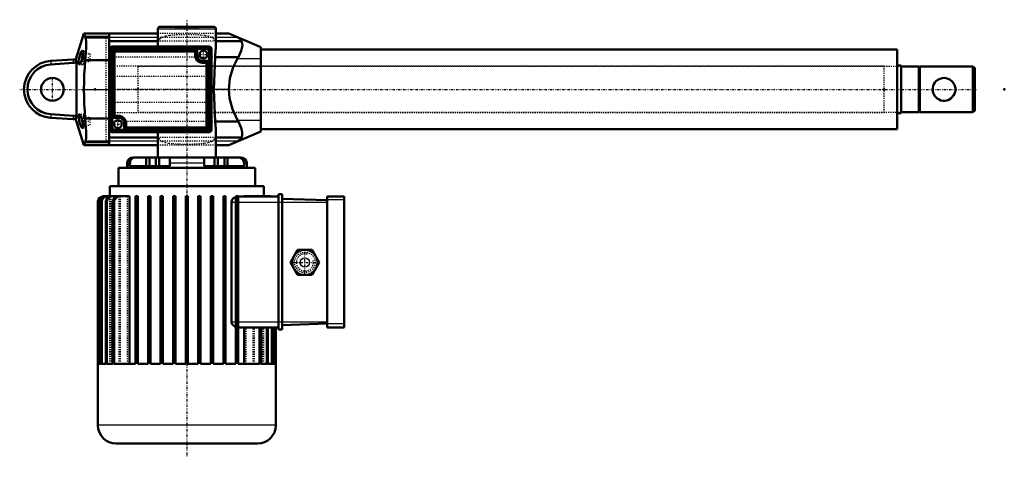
# Model space of a CAD drawing. Header units: millimetres. Extents: x -79 to 785, y -323 to 61.
import ezdxf

# ---------------------------------------------------------------- set-up
doc = ezdxf.new("R2010")
doc.units = ezdxf.units.MM
doc.linetypes.add('Center', pattern=[1.5, 0.45, -0.5, 0.05, -0.5])
doc.linetypes.add('Dashed', pattern=[2, 1, -1])
for name, color, linetype, lineweight in [('2d ConnectionPoints', 7, 'Continuous', 50), ('AM_0', 7, 'Continuous', 50), ('AM_4', 3, 'Continuous', 25), ('AM_5', 3, 'Continuous', 25), ('AM_7', 7, 'Center', 25), ('AM_9', 6, 'Dashed', 25)]:
    doc.layers.add(name, color=color, linetype=linetype, lineweight=lineweight)

# ---------------------------------------------------------------- blocks, each defined once
blk = doc.blocks.new('1_ALI5_A1_0_in_zkuxw89fmbtm7rfoi5u5rnb2i________0')
at = {"layer": 'AM_0'}
for p, q in [((710.9, 20), (710.02, 19.26)), ((757.29, 20), (710.9, 20)), ((710.9, 20), (710.9, -20)), ((759.12, 18.81), (757.29, 20)), ((757.29, 20), (757.29, -20)), ((759.12, 18.81), (759.12, -18.81)), ((710.02, -19.26), (710.9, -20)), ((710.9, -20), (757.29, -20)), ((757.29, -20), (759.12, -18.81))]:
    blk.add_line(p, q, dxfattribs=at)
blk.add_lwpolyline([(722.12, 0), (722.61, -3.1), (724, -5.84), (726.27, -8.11), (727.75, -8.99), (729.43, -9.63), (731.05, -9.94), (732.77, -9.98), (735.65, -9.36), (738.23, -7.92), (740.48, -5.49), (741.3, -3.97), (741.86, -2.26), (742.1, -0.66), (742.07, 1.01), (741.32, 3.92), (739.72, 6.5), (737.19, 8.62), (735.63, 9.36), (733.88, 9.84), (732.3, 10), (730.65, 9.89), (727.88, 9.06), (725.36, 7.37), (724.22, 6.13), (723.28, 4.67), (722.61, 3.09), (722.21, 1.35), (722.12, 0)], dxfattribs=at)
at = {"layer": 'AM_7'}
blk.add_line((-78.62, 0), (761.58, 0), dxfattribs=at)
blk = doc.blocks.new('2_ASTA_ALI_F5000_11_asta_0_in_zkuxw89fmbtm7rfoi5u5rnb2i________0')
at = {"layer": 'AM_0'}
for p, q in [((710.02, 20), (694.5, 20)), ((710.02, 20), (710.02, -20)), ((694.5, -20), (710.02, -20))]:
    blk.add_line(p, q, dxfattribs=at)
at = {"layer": 'AM_9'}
for p, q in [((694.5, 20), (25.12, 20)), ((25.12, 20), (25.12, -20)), ((25.12, -20), (694.5, -20))]:
    blk.add_line(p, q, dxfattribs=at)
blk = doc.blocks.new('3_gr_800_1_T___0_in_zkuxw89fmbtm7rfoi5u5rnb2i________0')
at = {"layer": 'AM_0'}
for p, q in [((8, -69), (8, -85)), ((128, -69), (8, -69)), ((128, -85), (128, -69)), ((0.5, -85), (0.5, -93.8)), ((135.5, -85), (0.5, -85)), ((135.5, -93.8), (135.5, -85)), ((-4.99, -93.8), (-5, -93.8)), ((-4.31, -93.8), (17.69, -93.8)), ((17.69, -241), (17.69, -93.8)), ((23, -241), (23, -93.8)), ((25, -93.8), (23, -93.8)), ((25, -93.8), (25, -241)), ((34, -241), (34, -93.8)), ((36, -93.8), (34, -93.8)), ((36, -93.8), (36, -241)), ((45, -241), (45, -93.8)), ((47, -93.8), (45, -93.8)), ((47, -93.8), (47, -241)), ((56, -241), (56, -93.8)), ((58, -93.8), (56, -93.8)), ((58, -93.8), (58, -241)), ((67, -93.8), (67, -241)), ((69, -93.8), (67, -93.8)), ((69, -241), (69, -93.8)), ((78, -241), (78, -93.8)), ((80, -93.8), (78, -93.8)), ((80, -93.8), (80, -241)), ((89, -241), (89, -93.8)), ((91, -93.8), (89, -93.8)), ((91, -93.8), (91, -241)), ((100, -241), (100, -93.8)), ((102, -93.8), (100, -93.8)), ((102, -93.8), (102, -241)), ((111, -241), (111, -93.8)), ((113, -93.8), (111, -93.8)), ((113, -93.8), (113, -241)), ((113, -94.01), (113.35, -94)), ((113.35, -94), (148.5, -94)), ((118.31, -93.8), (140.31, -93.8)), ((118.31, -94), (118.31, -93.8)), ((126.99, -93.8), (128.72, -94)), ((138.76, -94), (137.28, -93.8)), ((148.5, -92), (148.5, -211)), ((148.5, -92), (151.5, -92)), ((151.5, -92), (151.5, -211)), ((206, -94), (191, -94)), ((191, -94), (191, -209)), ((206, -94), (206, -209)), ((-10, -98.8), (-10, -295)), ((-9.99, -241), (-9.99, -98.8)), ((-9.36, -98.8), (-9.36, -241)), ((-9.07, -241), (-9.07, -98.8)), ((-7.12, -98.8), (-7.12, -241)), ((-6.53, -241), (-6.53, -98.8)), ((-3.13, -98.8), (-3.13, -241)), ((-2.2, -241), (-2.2, -98.8)), ((2.92, -98.8), (2.92, -241)), ((4.29, -241), (4.29, -98.8)), ((107.13, -204), (107.13, -99)), ((191, -97.38), (151.5, -96)), ((165.15, -141), (158.8, -152)), ((177.85, -141), (165.15, -141)), ((184.2, -152), (177.85, -141)), ((158.8, -152), (165.15, -163)), ((177.85, -163), (184.2, -152)), ((165.15, -163), (177.85, -163)), ((191, -205.62), (151.5, -207)), ((113.35, -209), (113, -208.99)), ((113.35, -209), (148.5, -209)), ((118.31, -241), (118.31, -209)), ((131.71, -209), (131.71, -241)), ((133.08, -241), (133.08, -209)), ((138.2, -209), (138.2, -241)), ((139.13, -241), (139.13, -209)), ((142.53, -209), (142.53, -241)), ((143.12, -241), (143.12, -209)), ((145.07, -209), (145.07, -241)), ((145.36, -241), (145.36, -209)), ((145.99, -209), (145.99, -241)), ((146, -295), (146, -209)), ((148.5, -211), (151.5, -211)), ((206, -209), (191, -209)), ((-9.36, -241), (-9.99, -241)), ((-7.12, -241), (-9.07, -241)), ((-3.13, -241), (-6.53, -241)), ((2.92, -241), (-2.2, -241)), ((23, -241), (4.29, -241)), ((34, -241), (25, -241)), ((45, -241), (36, -241)), ((56, -241), (47, -241)), ((67, -241), (58, -241)), ((78, -241), (69, -241)), ((89, -241), (80, -241)), ((100, -241), (91, -241)), ((111, -241), (102, -241)), ((131.71, -241), (113, -241)), ((138.2, -241), (133.08, -241)), ((142.53, -241), (139.13, -241)), ((145.07, -241), (143.12, -241)), ((145.99, -241), (145.36, -241)), ((130, -311), (6, -311))]:
    blk.add_line(p, q, dxfattribs=at)
for points in [[(-4.99, -93.8), (-6.13, -93.93), (-7.68, -94.58), (-8.5, -95.24), (-9.48, -96.6), (-9.96, -98.21), (-9.99, -98.8)], [(-9.36, -98.8), (-9.27, -97.88), (-8.69, -96.32), (-8.1, -95.49), (-6.77, -94.44), (-5.18, -93.87), (-4.31, -93.8)], [(-4.01, -93.8), (-5.58, -94.05), (-7.11, -94.84), (-7.9, -95.6), (-8.75, -97.04), (-9.07, -98.68), (-9.07, -98.8)], [(-7.12, -98.8), (-7.02, -97.83), (-6.75, -96.94), (-5.85, -95.52), (-4.53, -94.48), (-2.91, -93.89), (-1.91, -93.8)], [(-1.28, -93.8), (-2.77, -94), (-4.44, -94.8), (-5.7, -96.09), (-6.21, -97.08), (-6.53, -98.66), (-6.53, -98.8)], [(-3.13, -98.8), (-3.13, -98.71), (-2.84, -97.19), (-2.56, -96.57), (-1.47, -95.22), (-0.02, -94.29), (1.77, -93.83), (2.39, -93.8)], [(3.4, -93.8), (2.63, -93.85), (0.58, -94.47), (-1.02, -95.73), (-1.71, -96.74), (-2.16, -98.21), (-2.2, -98.8)], [(2.92, -98.8), (2.93, -98.64), (3.24, -97.19), (4.15, -95.78), (5.44, -94.73), (7.19, -94.02), (9.01, -93.8)], [(10.52, -93.8), (10.24, -93.8), (7.59, -94.38), (5.89, -95.43), (4.86, -96.7), (4.61, -97.21), (4.3, -98.57), (4.29, -98.8)], [(107.13, -99), (107.33, -97.81), (107.84, -96.79), (109.03, -95.53), (111, -94.43)], [(127.25, -94), (126.62, -93.88), (125.48, -93.8)], [(134.18, -94), (133.38, -93.85), (132.6, -93.8)], [(133.61, -93.8), (134.32, -93.84), (135.17, -94)], [(141.43, -94), (140.39, -93.81), (140.01, -93.8)], [(142.39, -94), (141.22, -93.81), (140.99, -93.8)], [(111, -208.57), (110.51, -208.37), (108.69, -207.18), (107.74, -206.05), (107.27, -204.99), (107.13, -204)]]:
    blk.add_lwpolyline(points, dxfattribs=at)
blk.add_circle((171.5, -152), 11, dxfattribs=at)
for centre, start, end in [((6, -295), 180, 270), ((130, -295), 270, 0)]:
    blk.add_arc(centre, 16, start, end, dxfattribs=at)
at = {"layer": 'AM_4'}
for p, q in [((-9.99, -98.8), (-10, -98.8)), ((-9.07, -98.8), (-9.36, -98.8)), ((-6.53, -98.8), (-7.12, -98.8)), ((-2.2, -98.8), (-3.13, -98.8)), ((4.29, -98.8), (2.92, -98.8)), ((25, -98.8), (23, -98.8)), ((36, -98.8), (34, -98.8)), ((47, -98.8), (45, -98.8)), ((58, -98.8), (56, -98.8)), ((69, -98.8), (67, -98.8)), ((80, -98.8), (78, -98.8)), ((91, -98.8), (89, -98.8)), ((102, -98.8), (100, -98.8)), ((107.13, -99), (111, -99)), ((113, -98.8), (111, -98.8)), ((113, -99), (191, -99)), ((206, -97), (191, -97)), ((107.13, -204), (111, -204)), ((113, -204), (191, -204)), ((206, -206), (191, -206)), ((146, -295), (-10, -295))]:
    blk.add_line(p, q, dxfattribs=at)
blk.add_circle((171.5, -152), 4, dxfattribs=at)
at = {"layer": 'AM_5', "linetype": 'Dashed'}
blk.add_arc((171.5, -152), 7.47, 75, 15, dxfattribs=at)
at = {"layer": 'AM_7'}
for p, q in [((171.5, -163.55), (171.5, -140.45)), ((159.95, -152), (183.05, -152))]:
    blk.add_line(p, q, dxfattribs=at)
at = {"layer": 'AM_9'}
for p, q in [((-4.99, -93.8), (-4.31, -93.8)), ((0.51, -241), (0.51, -93.8)), ((1.24, -241), (1.24, -93.8)), ((1.58, -241), (1.58, -93.8)), ((3.85, -241), (3.85, -93.8)), ((4.54, -241), (4.54, -93.8)), ((8.57, -241), (8.57, -93.8)), ((9.69, -241), (9.69, -93.8)), ((15.97, -241), (15.97, -93.8)), ((120.03, -94), (120.03, -93.8)), ((127.43, -94), (127.43, -93.8)), ((131.46, -94), (131.46, -93.8)), ((132.15, -94), (132.15, -93.8)), ((135.49, -94), (135.49, -93.8)), ((141, -93.8), (140.31, -93.8)), ((120.03, -241), (120.03, -209)), ((126.31, -241), (126.31, -209)), ((127.43, -241), (127.43, -209)), ((131.46, -241), (131.46, -209)), ((132.15, -241), (132.15, -209)), ((134.42, -241), (134.42, -209)), ((134.76, -241), (134.76, -209)), ((135.49, -241), (135.49, -209)), ((-9.36, -241), (-9.07, -241)), ((-7.12, -241), (-6.53, -241)), ((-3.13, -241), (-2.2, -241)), ((2.92, -241), (4.29, -241)), ((131.71, -241), (133.08, -241)), ((138.2, -241), (139.13, -241)), ((142.53, -241), (143.12, -241)), ((145.07, -241), (145.36, -241))]:
    blk.add_line(p, q, dxfattribs=at)
for points in [[(137.91, -93.8), (138.07, -93.8), (139.37, -94)], [(140.31, -93.8), (141.24, -93.89), (141.72, -94)]]:
    blk.add_lwpolyline(points, dxfattribs=at)
blk.add_circle((171.5, -152), 9, dxfattribs=at)
blk = doc.blocks.new('4_ap_ALI5_0_in_zkuxw89fmbtm7rfoi5u5rnb2i________0')
at = {"layer": 'AM_0'}
for p, q in [((-22.27, 49), (-29.26, 26.39)), ((-22.27, 49), (0, 49)), ((-22.27, 49), (-21.21, 46.26)), ((-21.21, 46.26), (0, 46.26)), ((-21.21, 46.26), (-20.9, 45.64)), ((-20.9, 45.64), (0, 45.64)), ((0, 49), (0, -49)), ((-31.72, 26.11), (-51.34, 24.96)), ((-29.26, 26.39), (-29.26, 23.51)), ((-31.72, 23.19), (-51.34, 21.88)), ((-28.74, 25.39), (-29.26, 23.51)), ((-28.74, 25.39), (-28.74, -25.39)), ((-21.14, 25.52), (0, 25.52)), ((-51.34, -21.88), (-31.72, -23.19)), ((-51.34, -24.96), (-31.72, -26.11)), ((-29.26, -23.51), (-28.74, -25.39)), ((-29.26, -23.51), (-29.26, -26.39)), ((-21.14, -25.52), (0, -25.52)), ((-29.26, -26.39), (-22.27, -49)), ((-21.21, -46.26), (-22.27, -49)), ((-22.27, -49), (0, -49)), ((-20.9, -45.64), (-21.21, -46.26)), ((-21.21, -46.26), (0, -46.26)), ((-20.9, -45.64), (0, -45.64))]:
    blk.add_line(p, q, dxfattribs=at)
for points in [[(-20.9, 45.64), (-20.6, 44.2), (-20.41, 42.07), (-20.35, 39.42), (-20.39, 36.18), (-20.56, 32.63), (-20.84, 28.66), (-21.14, 25.52)], [(-23.76, 33.95), (-23.87, 33.93), (-24.36, 33.43), (-24.95, 32.3), (-25.59, 30.63), (-26.2, 28.6), (-26.68, 26.49), (-26.94, 24.62), (-26.98, 23.71)], [(-26.35, 21.95), (-26.07, 22.05), (-25.48, 22.73), (-24.83, 24.05), (-24.23, 25.88), (-23.74, 27.96), (-23.42, 29.99), (-23.28, 31.74), (-23.31, 33.04), (-23.51, 33.79), (-23.76, 33.95)], [(-29.26, 23.51), (-30.9, 23.26), (-31.72, 23.19)], [(-26.98, 23.71), (-26.87, 22.58), (-26.55, 22.01), (-26.35, 21.95)], [(-21.14, 25.52), (-21.62, 19.27), (-21.97, 12.95), (-22.19, 6.49), (-22.27, 0)], [(-22.27, 0), (-22.19, -6.39), (-21.98, -12.76), (-21.62, -19.17), (-21.14, -25.52)], [(-31.72, -23.19), (-30.9, -23.26), (-29.26, -23.51)], [(-26.35, -21.95), (-26.53, -22), (-26.87, -22.61), (-26.98, -23.8), (-26.86, -25.36), (-26.55, -27.17), (-26.07, -29.09), (-25.47, -30.97), (-25.06, -32.04)], [(-23.76, -33.95), (-23.52, -33.79), (-23.31, -33), (-23.28, -31.68), (-23.42, -29.98), (-23.72, -28.07), (-24.16, -26.14), (-24.72, -24.36), (-25.35, -22.94), (-25.98, -22.11), (-26.35, -21.95)], [(-21.14, -25.52), (-20.77, -29.56), (-20.51, -33.48), (-20.37, -36.96), (-20.35, -40.1), (-20.45, -42.61), (-20.66, -44.59), (-20.9, -45.64)], [(-25.06, -32.04), (-24.44, -33.29), (-23.91, -33.91), (-23.76, -33.95)]]:
    blk.add_lwpolyline(points, dxfattribs=at)
blk.add_circle((-49.88, 0), 10, dxfattribs=at)
for centre, radius, start, end in [((-33, 47.89), 21.82, 273.35519, 279.85777), ((-49.88, 0), 25, 93.35519, 266.64481), ((-49.88, 0), 21.93, 93.82524, 266.17476), ((-33, -47.89), 21.82, 80.14223, 86.64481)]:
    blk.add_arc(centre, radius, start, end, dxfattribs=at)
at = {"layer": 'AM_4'}
for p, q in [((-31.72, 26.11), (-31.72, 23.19)), ((-51.34, 24.96), (-51.34, 21.88)), ((-22.27, 0), (0, 0)), ((-51.34, -21.88), (-51.34, -24.96)), ((-31.72, -23.19), (-31.72, -26.11))]:
    blk.add_line(p, q, dxfattribs=at)
at = {"layer": 'AM_7'}
for p, q in [((-27.25, 27.95), (-21.75, 27.95)), ((-49.88, -10.5), (-49.88, 10.5)), ((-27.25, -27.95), (-21.75, -27.95))]:
    blk.add_line(p, q, dxfattribs=at)
at = {"layer": 'AM_9'}
for p, q in [((-23.91, 33.91), (-23.76, 33.95)), ((-22, 33.95), (-23.78, 33.95)), ((-23, 32.95), (-23, 22.95)), ((-23, 31.45), (-17, 31.45)), ((-23, 27.95), (-17, 27.95)), ((-22, 33.95), (-22, 21.95)), ((-17, 31.45), (-17, 24.45)), ((-26.98, 23.43), (-26.95, 24.55)), ((-26.35, 21.95), (-26.41, 21.95)), ((-26.34, 21.95), (-22, 21.95)), ((-23, 24.45), (-17, 24.45)), ((-26.4, -21.95), (-26.35, -21.95)), ((-22, -21.95), (-26.34, -21.95)), ((-23, -22.95), (-23, -32.95)), ((-23, -24.45), (-17, -24.45)), ((-22, -21.95), (-22, -33.95)), ((-17, -24.45), (-17, -31.45)), ((-24.81, -32.6), (-25.12, -31.91)), ((-23.76, -33.95), (-23.96, -33.88)), ((-23.77, -33.95), (-22, -33.95)), ((-23, -27.95), (-17, -27.95)), ((-23, -31.45), (-17, -31.45))]:
    blk.add_line(p, q, dxfattribs=at)
for centre, start, end in [((-22, 32.95), 90, 180), ((-22, 22.95), 180, 270), ((-22, -22.95), 90, 180), ((-22, -32.95), 180, 270)]:
    blk.add_arc(centre, 1, start, end, dxfattribs=at)
blk = doc.blocks.new('5_corpo_ali5_f5000_110_f_0_in_zkuxw89fmbtm7rfoi5u5rnb2i________0')
at = {"layer": 'AM_0'}
for p, q in [((42.56, 53), (42.56, 37.84)), ((91.44, 55), (44.56, 55)), ((93.44, 37.77), (93.44, 53)), ((0, 49), (0, 46.26)), ((42.56, 49), (0, 49)), ((104.73, 49), (93.44, 49)), ((133, 37), (104.73, 49)), ((112.76, 45.58), (112.52, 45.69)), ((42.56, 42.29), (0, 42.29)), ((0.5, 35.5), (0.5, -35.5)), ((87.5, 37.5), (2.5, 37.5)), ((77, 35), (5, 35)), ((84.9, 36.9), (5.1, 36.9)), ((84.9, 35.5), (5.1, 35.5)), ((42.56, 37.86), (42.57, 37.5)), ((75.36, 33.36), (77, 35)), ((77, 29.5), (77, 35)), ((89.5, -35.5), (89.5, 35.5)), ((116.04, 42.29), (93.44, 42.29)), ((133, 37), (133, -37)), ((691.1, 35), (133, 35)), ((691.1, 35), (691.1, -35)), ((0.5, 28.25), (0, 28.25)), ((1.1, 32.9), (1.1, -32.9)), ((2.5, 32.9), (2.5, -32.9)), ((3, 33), (3, -25)), ((4.64, 33), (4.64, -23.36)), ((75.36, 33.36), (5, 33.36)), ((75.36, 29.5), (75.36, 33.36)), ((87.5, -32.9), (87.5, 32.9)), ((88.9, -32.9), (88.9, 32.9)), ((113.17, 28.25), (92.86, 28.25)), ((112.52, 27), (113.17, 28.25)), ((0, 25.52), (0, -25.52)), ((87, 25), (81.5, 25)), ((85.36, 23.36), (81.5, 23.36)), ((85.36, 23.36), (87, 25)), ((85.36, -33), (85.36, 23.36)), ((87, -33), (87, 25)), ((694.5, 21), (691.1, 21)), ((694.5, 21), (694.5, -21)), ((4.64, -23.36), (3, -25)), ((3, -25), (8.5, -25)), ((4.64, -23.36), (8.5, -23.36)), ((691.1, -21), (694.5, -21)), ((0.5, -28.25), (0, -28.25)), ((13, -29.5), (13, -35)), ((14.64, -33.36), (13, -35)), ((14.64, -29.5), (14.64, -33.36)), ((14.64, -33.36), (85, -33.36)), ((113.17, -28.25), (92.86, -28.25)), ((113.17, -28.25), (112.52, -27)), ((42.56, -42.29), (0, -42.29)), ((2.5, -37.5), (87.5, -37.5)), ((5.1, -35.5), (84.9, -35.5)), ((5.1, -36.9), (84.9, -36.9)), ((13, -35), (85, -35)), ((42.57, -37.5), (42.56, -37.87)), ((42.56, -37.87), (42.56, -59.81)), ((93.44, -59.81), (93.44, -37.82)), ((116.04, -42.29), (93.44, -42.29)), ((104.73, -49), (133, -37)), ((133, -35), (691.1, -35)), ((0, -46.26), (0, -49)), ((42.56, -49), (0, -49)), ((104.73, -49), (93.44, -49)), ((112.52, -45.69), (112.76, -45.58)), ((20.5, -59.81), (115.5, -59.81)), ((32.23, -67.31), (32.23, -59.81)), ((35.11, -67.31), (35.11, -59.81)), ((40.89, -67.31), (40.89, -59.81)), ((43.78, -67.31), (43.78, -59.81)), ((52.98, -67.31), (52.98, -59.81)), ((83.07, -59.81), (83.07, -67.31)), ((92.22, -67.31), (92.22, -59.81)), ((95.11, -67.31), (95.11, -59.81)), ((100.89, -67.31), (100.89, -59.81)), ((103.77, -67.31), (103.77, -59.81)), ((15.5, -64.81), (15.5, -69)), ((17.79, -67.31), (17.79, -64.81)), ((17.79, -67.31), (52.98, -67.31)), ((83.07, -67.31), (118.21, -67.31)), ((118.21, -64.81), (118.21, -67.31)), ((120.5, -69), (120.5, -64.81))]:
    blk.add_line(p, q, dxfattribs=at)
for points in [[(116.04, 42.29), (115.11, 43.77), (113.89, 44.92), (112.76, 45.58)], [(92.86, 28.25), (92.93, 29.31), (93.22, 33.14), (93.42, 36.74), (93.44, 37.81)], [(113.17, 28.25), (114.59, 31.07), (115.72, 33.92), (116.37, 36.23), (116.67, 38.46), (116.57, 40.5), (116.04, 42.29)], [(91.79, 0), (91.88, 7.08), (92.11, 14.13), (92.46, 21.24), (92.86, 28.25)], [(104.73, 0), (105.73, 9.75), (108.73, 19.42), (112.52, 27)], [(112.52, -27), (107.95, -17.44), (105.36, -7.74), (104.73, 0)], [(92.86, -28.25), (92.47, -21.36), (92.12, -14.37), (91.88, -7.2), (91.79, 0)], [(93.44, -37.85), (93.43, -37.31), (93.31, -34.51), (93.1, -31.51), (92.86, -28.25)], [(116.04, -42.29), (116.57, -40.47), (116.66, -38.26), (116.34, -36.11), (115.67, -33.76), (114.58, -31.06), (113.17, -28.25)], [(112.76, -45.58), (114.22, -44.66), (115.46, -43.31), (116.04, -42.29)], [(23.04, -59.81), (22.76, -59.82), (20.93, -60.23), (19.38, -61.22), (18.61, -62.12), (17.94, -63.61), (17.79, -64.81)], [(118.21, -64.81), (118.1, -63.78), (117.5, -62.29), (116.43, -61.05), (114.98, -60.19), (113.25, -59.82), (112.96, -59.81)]]:
    blk.add_lwpolyline(points, dxfattribs=at)
for centre in [(82.5, 30.5), (7.5, -30.5)]:
    blk.add_circle(centre, 3.5, dxfattribs=at)
for centre, radius, start, end in [((44.56, 53), 2, 90, 180), ((91.44, 53), 2, 0, 90), ((2.5, 35.5), 2, 90, 180), ((5.1, 32.9), 4, 90, 180), ((5.1, 32.9), 2.6, 90, 180), ((5, 33), 2, 90, 180), ((84.9, 32.9), 4, 360, 90), ((84.9, 32.9), 2.6, 0, 90), ((87.5, 35.5), 2, 0, 90), ((5, 33), 0.359, 90, 180), ((81.5, 29.5), 6.14, 180, 270), ((81.5, 29.5), 4.5, 180, 270), ((8.5, -29.5), 6.14, 360, 90), ((8.5, -29.5), 4.5, 0, 90), ((5.1, -32.9), 4, 180, 270), ((5.1, -32.9), 2.6, 180, 270), ((84.9, -32.9), 2.6, 270, 0), ((84.9, -32.9), 4, 270, 360), ((85, -33), 2, 270, 360), ((85, -33), 0.359, 270, 360), ((2.5, -35.5), 2, 180, 270), ((87.5, -35.5), 2, 270, 0), ((20.5, -64.81), 5, 90, 180), ((115.5, -64.81), 5, 0, 90)]:
    blk.add_arc(centre, radius, start, end, dxfattribs=at)
at = {"layer": 'AM_4'}
for p, q in [((93.44, 53), (42.56, 53)), ((42.56, 45.58), (0, 45.58)), ((112.76, 45.58), (93.44, 45.58)), ((5, 33.36), (5, 35)), ((4.64, 33), (3, 33)), ((75.36, 29.5), (77, 29.5)), ((112.52, 27), (133, 27)), ((81.5, 23.36), (81.5, 25)), ((0.5, 0), (0, 0)), ((104.73, 0), (91.79, 0)), ((8.5, -23.36), (8.5, -25)), ((14.64, -29.5), (13, -29.5)), ((85, -33.36), (85, -35)), ((85.36, -33), (87, -33)), ((112.52, -27), (133, -27)), ((42.56, -45.58), (0, -45.58)), ((112.76, -45.58), (93.44, -45.58)), ((17.79, -64.81), (15.5, -64.81)), ((83.07, -64.81), (52.98, -64.81)), ((120.5, -64.81), (118.21, -64.81))]:
    blk.add_line(p, q, dxfattribs=at)
at = {"layer": 'AM_7'}
for p, q in [((68, 61.2), (68, -323.1)), ((78.83, 30.5), (86.17, 30.5)), ((82.5, 26.82), (82.5, 34.17)), ((3.83, -30.5), (11.18, -30.5)), ((7.5, -34.17), (7.5, -26.82))]:
    blk.add_line(p, q, dxfattribs=at)
at = {"layer": 'AM_9'}
for p, q in [((57.74, 55), (57.74, 54)), ((57.74, 54), (78.26, 54)), ((78.26, 54), (78.26, 55)), ((0, 45), (-3, 45)), ((-3, 45), (-3, -45)), ((93.44, 49), (42.56, 49)), ((93.44, 45.58), (42.56, 45.58)), ((93.44, 42.29), (42.56, 42.29)), ((92.86, 28.25), (0.5, 28.25)), ((1, 20.43), (1, -20.43)), ((679.5, 20.43), (1, 20.43)), ((679.5, -20.43), (679.5, 20.43)), ((89.5, 11.33), (1, 11.33)), ((91.79, 0), (0.5, 0)), ((1, -11.33), (89.5, -11.33)), ((1, -20.43), (679.5, -20.43)), ((92.86, -28.25), (0.5, -28.25)), ((93.44, -42.29), (42.56, -42.29)), ((-3, -45), (0, -45)), ((93.44, -45.58), (42.56, -45.58)), ((93.44, -49), (42.56, -49)), ((35.27, -67.31), (35.27, -59.81)), ((40.73, -67.31), (40.73, -59.81)), ((92.28, -67.31), (92.28, -59.81)), ((95.04, -67.31), (95.04, -59.81)), ((95.17, -67.31), (95.17, -59.81)), ((95.27, -67.31), (95.27, -59.81)), ((100.94, -67.31), (100.94, -59.81)), ((103.83, -67.31), (103.83, -59.81)), ((17.79, -64.81), (18.72, -64.81)), ((18.72, -67.31), (18.72, -61.95))]:
    blk.add_line(p, q, dxfattribs=at)
for points in [[(45.89, 45.58), (44.69, 44.84), (43.76, 43.78), (43.09, 42.29)], [(90.11, 45.58), (89.59, 45.8), (87.05, 46.58), (83.84, 47.18), (80.38, 47.58), (76.47, 47.85), (72.36, 48), (68, 48.05), (63.83, 48), (59.66, 47.85), (55.84, 47.6), (52.27, 47.19), (49.23, 46.65), (46.65, 45.89), (45.89, 45.58)], [(92.91, 42.29), (92.83, 42.56), (91.97, 44.17), (90.61, 45.33), (90.11, 45.58)], [(43.09, 42.29), (42.64, 39.84), (42.56, 37.86)], [(93.44, 37.81), (93.37, 39.72), (92.91, 42.29)], [(42.56, -37.87), (42.57, -38.2), (42.69, -40.38), (43.09, -42.29)], [(43.09, -42.29), (43.48, -43.28), (44.45, -44.63), (45.89, -45.58)], [(90.11, -45.58), (91.52, -44.66), (92.53, -43.26), (92.91, -42.29)], [(92.91, -42.29), (93.37, -39.76), (93.44, -37.85)], [(45.89, -45.58), (46.41, -45.8), (48.95, -46.58), (52.16, -47.18), (55.62, -47.58), (59.53, -47.85), (63.64, -48), (68, -48.05), (72.17, -48), (76.34, -47.85), (80.16, -47.6), (83.73, -47.19), (86.77, -46.65), (89.35, -45.89), (90.11, -45.58)]]:
    blk.add_lwpolyline(points, dxfattribs=at)

msp = doc.modelspace()

# ---------------------------------------------------------------- linework, layer by layer
at = {"layer": '2d ConnectionPoints'}
for p in [(-12.5, 0), (0, 0), (0, 0), (0, 0), (25.12, 0), (679.5, 0), (679.5, 0), (710.02, 0), (785.02, 0), (68, -69), (68, -69), (68, -69), (68, -311)]:
    msp.add_point(p, dxfattribs=at)

# ---------------------------------------------------------------- block references
for name in ['5_corpo_ali5_f5000_110_f_0_in_zkuxw89fmbtm7rfoi5u5rnb2i________0', '4_ap_ALI5_0_in_zkuxw89fmbtm7rfoi5u5rnb2i________0', '1_ALI5_A1_0_in_zkuxw89fmbtm7rfoi5u5rnb2i________0', '2_ASTA_ALI_F5000_11_asta_0_in_zkuxw89fmbtm7rfoi5u5rnb2i________0', '3_gr_800_1_T___0_in_zkuxw89fmbtm7rfoi5u5rnb2i________0']:
    msp.add_blockref(name, (0, 0))

doc.saveas('drawing.dxf')
